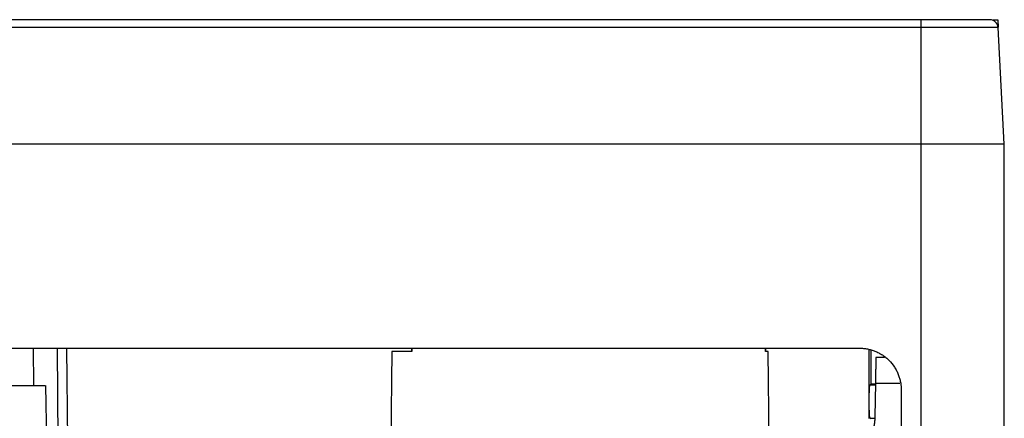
# Model space of a CAD drawing. Header units: millimetres. Extents: x 190.2 to 209.7, y 188.7 to 211.2.
# Tile 9 of 9: x 197.9 to 209.7, y 206.4 to 211.2. Entities that reach past the tile are written whole.
import ezdxf

# ---------------------------------------------------------------- set-up
doc = ezdxf.new("R2010")
doc.units = ezdxf.units.MM

msp = doc.modelspace()

# ---------------------------------------------------------------- linework, layer by layer
at = {"color": 7, "linetype": 'Continuous', "lineweight": 25}
for p, q in [((208.75, 211.24), (191.25, 211.24)), ((208.75, 211.145), (191.25, 211.145)), ((198.141, 211.24), (198.141, 211.24)), ((198.251, 211.24), (198.251, 211.24)), ((208.75, 211.145), (208.75, 211.24)), ((208.75, 209.744), (208.75, 211.145)), ((209.677, 211.145), (208.75, 211.145)), ((209.671, 211.24), (209.676, 211.152)), ((209.75, 209.744), (209.677, 211.145)), ((208.75, 209.744), (191.25, 209.744)), ((208.75, 201.09), (208.75, 209.744)), ((209.75, 209.744), (208.75, 209.744)), ((209.75, 200.34), (209.75, 209.744)), ((192.84, 207.29), (208.01, 207.29)), ((198.079, 206.84), (198.076, 207.29)), ((198.499, 204.61), (198.476, 207.29)), ((202.382, 207.25), (202.363, 205.07)), ((202.625, 207.25), (202.382, 207.25)), ((202.625, 207.29), (202.625, 207.25)), ((202.625, 207.25), (202.625, 207.29)), ((206.877, 207.25), (206.877, 207.29)), ((206.877, 207.29), (206.877, 207.25)), ((206.911, 207.25), (206.877, 207.25)), ((206.929, 205.16), (206.911, 207.25)), ((208.125, 206.65), (208.125, 207.27)), ((208.15, 206.86), (208.15, 207.261)), ((208.309, 207.18), (208.205, 207.18)), ((197.33, 206.84), (198.215, 206.84)), ((198.267, 204.226), (198.221, 206.84)), ((208.135, 206.85), (208.15, 206.86)), ((208.15, 206.86), (208.2, 206.86)), ((208.2, 206.868), (208.193, 206.463)), ((208.51, 206.79), (208.51, 201.09)), ((208.125, 206.444), (208.125, 206.65)), ((208.15, 206.442), (208.136, 206.45))]:
    msp.add_line(p, q, dxfattribs=at)
at = {"color": 8, "linetype": 'Continuous', "lineweight": 25}
for p, q in [((198.359, 207.29), (198.381, 204.61)), ((208.135, 206.85), (208.2, 206.85)), ((208.2, 206.868), (208.494, 206.868)), ((208.136, 206.45), (208.191, 206.45))]:
    msp.add_line(p, q, dxfattribs=at)
at = {"color": 7, "linetype": 'Continuous', "lineweight": 25}
msp.add_arc((209.577, 211.14), 0.1, 3.0001, 90.0013, dxfattribs=at)
for points, knots in [([(209.577, 211.24), (209.577, 211.24), (209.555, 211.24), (209.472, 211.24), (209.411, 211.24), (209.258, 211.24), (209.166, 211.24), (208.966, 211.24), (208.858, 211.24), (208.75, 211.24)], [0, 0, 0, 0, 0.25, 0.25, 0.5, 0.5, 0.75, 0.75, 1, 1, 1, 1]), ([(209.612, 211.24), (209.628, 211.24), (209.664, 211.24), (209.669, 211.24), (209.671, 211.24)], [0, 0, 0, 0, 0.444646, 1, 1, 1, 1]), ([(208.01, 207.29), (208.018, 207.29), (208.034, 207.29), (208.057, 207.288), (208.081, 207.285), (208.104, 207.281), (208.127, 207.276), (208.149, 207.27), (208.172, 207.263), (208.202, 207.252), (208.24, 207.235), (208.284, 207.209), (208.326, 207.179), (208.377, 207.133), (208.42, 207.079), (208.455, 207.02), (208.475, 206.975), (208.491, 206.928), (208.502, 206.882), (208.509, 206.836), (208.51, 206.805), (208.51, 206.79)], [0, 0, 0, 0, 0.03024, 0.060281, 0.090188, 0.120031, 0.149875, 0.179789, 0.20984, 0.240094, 0.304385, 0.368744, 0.434403, 0.50013, 0.631342, 0.695633, 0.759991, 0.821708, 0.883493, 0.94173, 1, 1, 1, 1]), ([(208.205, 207.18), (208.205, 207.18), (208.205, 207.18), (208.205, 207.178), (208.205, 207.175), (208.205, 207.172), (208.205, 207.167), (208.205, 207.161), (208.205, 207.153), (208.205, 207.145), (208.205, 207.135), (208.204, 207.124), (208.204, 207.112), (208.204, 207.098), (208.204, 207.084), (208.203, 207.067), (208.203, 207.05), (208.203, 207.032), (208.202, 207.012), (208.202, 206.991), (208.202, 206.968), (208.201, 206.945), (208.201, 206.92), (208.2, 206.895), (208.2, 206.877), (208.2, 206.868)], [0, 0, 0, 0, 0.038357, 0.077179, 0.116467, 0.15622, 0.196439, 0.237124, 0.278273, 0.319889, 0.36197, 0.404516, 0.447529, 0.491007, 0.53495, 0.579359, 0.624234, 0.669575, 0.715381, 0.761653, 0.808391, 0.855595, 0.903264, 0.951399, 1, 1, 1, 1]), ([(208.125, 206.65), (208.125, 206.655), (208.125, 206.665), (208.125, 206.679), (208.125, 206.694), (208.126, 206.708), (208.126, 206.73), (208.127, 206.758), (208.128, 206.79), (208.13, 206.816), (208.131, 206.833), (208.133, 206.842), (208.134, 206.848), (208.135, 206.849), (208.135, 206.85)], [0, 0, 0, 0, 0.048331, 0.09628, 0.144112, 0.192093, 0.240488, 0.370056, 0.499831, 0.629465, 0.759309, 0.839699, 0.919519, 1, 1, 1, 1]), ([(208.136, 206.45), (208.135, 206.45), (208.135, 206.451), (208.134, 206.453), (208.133, 206.456), (208.132, 206.46), (208.131, 206.468), (208.13, 206.484), (208.128, 206.51), (208.127, 206.541), (208.126, 206.572), (208.126, 206.601), (208.125, 206.625), (208.125, 206.642), (208.125, 206.65)], [0, 0, 0, 0, 0.048382, 0.096376, 0.144248, 0.192268, 0.240698, 0.37041, 0.500264, 0.629908, 0.759693, 0.839969, 0.919656, 1, 1, 1, 1]), ([(208.193, 206.463), (208.193, 206.454), (208.192, 206.438), (208.19, 206.414), (208.187, 206.389), (208.183, 206.365), (208.179, 206.341), (208.173, 206.318), (208.166, 206.294), (208.155, 206.263), (208.14, 206.225), (208.118, 206.182), (208.093, 206.14), (208.073, 206.113), (208.063, 206.1)], [0, 0, 0, 0, 0.063658, 0.126977, 0.190041, 0.252938, 0.315758, 0.378588, 0.441517, 0.504633, 0.630023, 0.753886, 0.87696, 1, 1, 1, 1])]:
    msp.add_open_spline(points, degree=3, knots=knots, dxfattribs=at)

doc.saveas('drawing.dxf')
